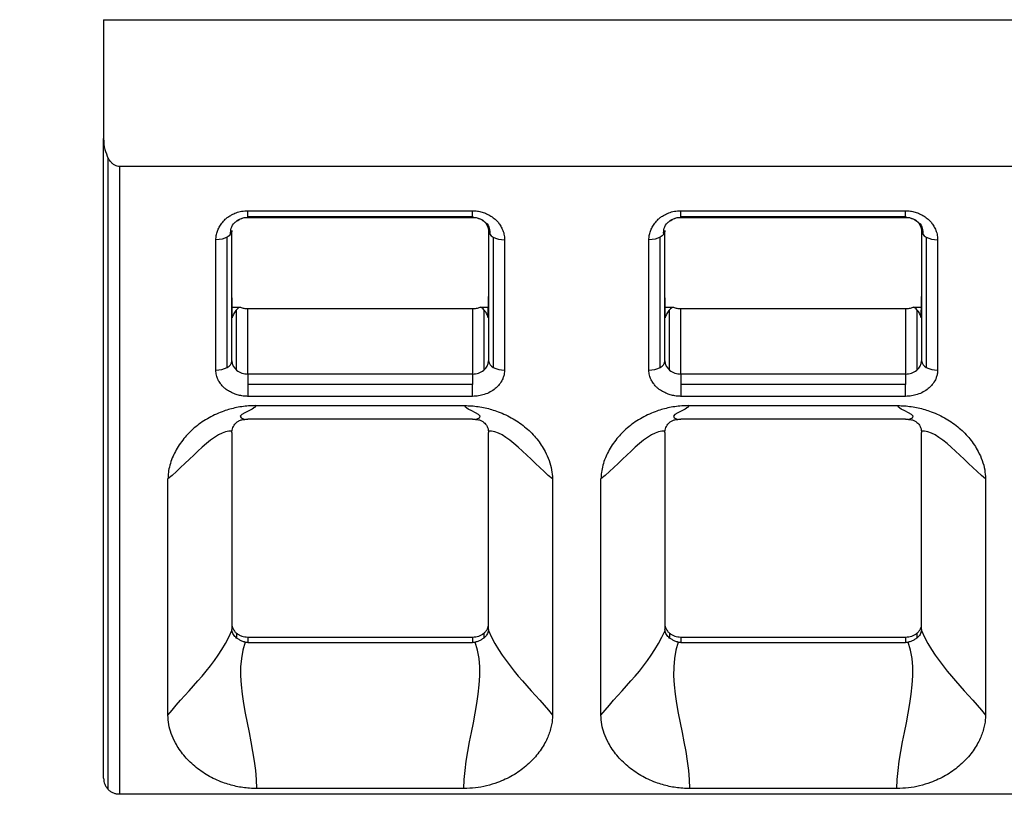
# Model space of a CAD drawing. Header units: millimetres. Extents: x 3 to 274, y 6 to 213.
# Tile 3 of 41: x 57.95 to 66.14, y 57.97 to 64.41. Entities that reach past the tile are written whole.
import ezdxf

# ---------------------------------------------------------------- set-up
doc = ezdxf.new("R2010")
doc.units = ezdxf.units.MM
doc.layers.add('DIMENSIONS', color=140, linetype='Continuous', lineweight=25)
doc.styles.add('SLDTEXTSTYLE0', font='TXT', dxfattribs={"width": 0.7})
doc.dimstyles.new('SLDDIMSTYLE0', dxfattribs={"dimtxt": 2.158008, "dimasz": 3.302, "dimexe": 0, "dimexo": 0.0625, "dimgap": 0.539502, "dimtad": 0, "dimtih": 1, "dimtoh": 1, "dimlfac": 1.5, "dimrnd": 1e-09, "dimzin": 12, "dimdsep": 46, "dimtxsty": 'SLDTEXTSTYLE0', "dimsah": 1, "dimcen": 0.09, "dimadec": 0, "dimazin": 3, "dimtfac": 1, "dimtofl": 0, "dimtmove": 0, "dimatfit": 3, "dimfxl": 1, "dimfrac": 2, "dimtolj": 1, "dimtzin": 12, "dimarcsym": 0})

# ---------------------------------------------------------------- blocks, each defined once
blk = doc.blocks.new('_D_1')
at = {"layer": 'DIMENSIONS', "transparency": 16777216}
for p, q in [((58.6481, 125.22), (45.3389, 125.22)), ((48.5139, 125.22), (48.5139, 99.9446)), ((45.3076, 96.0317), (44.5829, 96.0317)), ((44.5829, 96.0317), (44.5829, 92.6019)), ((51.7203, 96.0317), (52.445, 96.0317)), ((52.445, 96.0317), (52.445, 92.6019)), ((44.5829, 92.6019), (45.3076, 92.6019)), ((52.445, 92.6019), (51.7203, 92.6019)), ((48.5139, 64.4076), (48.5139, 92.1188)), ((57.3773, 64.4076), (45.3389, 64.4076))]:
    blk.add_line(p, q, dxfattribs=at)
for points in [[(48.5139, 125.22), (48.0059, 121.918), (49.0219, 121.918)], [(48.5139, 64.4076), (49.0219, 67.7096), (48.0059, 67.7096)]]:
    blk.add_solid(points, dxfattribs=at)
at = {"layer": 'DIMENSIONS', "transparency": 16777216, "char_height": 2.11667, "attachment_point": 1, "style": 'SLDTEXTSTYLE0'}
for s, insert in [('91.2', (45.3076, 99.2433)), ('3.59', (45.3076, 95.3304))]:
    blk.add_mtext(s, dxfattribs=dict(at, insert=insert))
blk = doc.blocks.new('_D_2')
at = {"layer": 'DIMENSIONS', "transparency": 16777216}
for p, q in [((62.2416, 125.22), (33.3389, 125.22)), ((36.5139, 125.22), (36.5139, 99.9446)), ((33.3076, 96.0317), (32.5829, 96.0317)), ((32.5829, 96.0317), (32.5829, 92.6019)), ((39.7203, 96.0317), (40.445, 96.0317)), ((40.445, 96.0317), (40.445, 92.6019)), ((32.5829, 92.6019), (33.3076, 92.6019)), ((40.445, 92.6019), (39.7203, 92.6019)), ((36.5139, 57.9676), (36.5139, 92.1188)), ((57.5106, 57.9676), (33.3389, 57.9676))]:
    blk.add_line(p, q, dxfattribs=at)
for points in [[(36.5139, 125.22), (36.0059, 121.918), (37.0219, 121.918)], [(36.5139, 57.9676), (37.0219, 61.2696), (36.0059, 61.2696)]]:
    blk.add_solid(points, dxfattribs=at)
at = {"layer": 'DIMENSIONS', "transparency": 16777216, "char_height": 2.11667, "attachment_point": 1, "style": 'SLDTEXTSTYLE0'}
for s, insert in [('100.9', (32.41, 99.2433)), ('3.97', (33.3076, 95.3304))]:
    blk.add_mtext(s, dxfattribs=dict(at, insert=insert))

msp = doc.modelspace()

# ---------------------------------------------------------------- linework, layer by layer
for p, q in [((58.6473, 64.4076), (58.6473, 63.4201)), ((58.6473, 64.4076), (73.6473, 64.4076)), ((58.6473, 58.101), (58.6473, 63.4201)), ((58.6863, 58.0067), (58.6863, 63.2557)), ((58.7806, 63.1876), (58.7806, 57.9676)), ((73.5806, 63.1876), (58.7806, 63.1876)), ((59.8473, 62.8204), (61.7139, 62.8204)), ((63.4473, 62.8204), (65.3139, 62.8204)), ((59.8473, 62.7739), (61.7139, 62.7739)), ((59.8473, 62.7635), (61.7139, 62.7635)), ((63.4473, 62.7739), (65.3139, 62.7739)), ((63.4473, 62.7635), (65.3139, 62.7635)), ((59.7139, 61.5719), (59.7139, 62.6549)), ((61.8473, 62.6549), (61.8473, 61.5719)), ((63.3139, 61.5719), (63.3139, 62.6549)), ((65.4473, 62.6549), (65.4473, 61.5719)), ((59.5806, 61.4955), (59.5806, 62.5784)), ((59.6749, 61.5179), (59.6749, 62.6008)), ((61.8863, 62.6008), (61.8863, 61.5179)), ((61.9806, 62.5784), (61.9806, 61.4955)), ((63.1806, 61.4955), (63.1806, 62.5784)), ((63.2749, 61.5179), (63.2749, 62.6008)), ((65.4863, 62.6008), (65.4863, 61.5179)), ((65.5806, 62.5784), (65.5806, 61.4955)), ((59.7144, 62.0197), (59.7829, 62.0197)), ((59.753, 61.4947), (59.753, 61.9972)), ((59.8473, 61.4627), (59.8473, 62.0061)), ((59.8473, 62.0061), (61.7139, 62.0061)), ((61.7139, 62.0061), (61.7139, 61.4627)), ((61.7783, 62.0197), (61.8468, 62.0197)), ((61.8082, 61.9972), (61.8082, 61.4947)), ((63.3144, 62.0197), (63.3829, 62.0197)), ((63.353, 61.4947), (63.353, 61.9972)), ((63.4473, 61.4627), (63.4473, 62.0061)), ((63.4473, 62.0061), (65.3139, 62.0061)), ((65.3139, 62.0061), (65.3139, 61.4627)), ((65.3783, 62.0197), (65.4468, 62.0197)), ((65.4082, 61.9972), (65.4082, 61.4947)), ((59.8473, 61.4627), (59.8473, 61.3766)), ((61.7139, 61.4627), (59.8473, 61.4627)), ((61.7139, 61.4627), (61.7139, 61.3766)), ((63.4473, 61.4627), (63.4473, 61.3766)), ((65.3139, 61.4627), (63.4473, 61.4627)), ((65.3139, 61.4627), (65.3139, 61.3766)), ((61.7139, 61.3766), (59.8473, 61.3766)), ((61.7139, 61.277), (61.7139, 61.3766)), ((65.3139, 61.3766), (63.4473, 61.3766)), ((65.3139, 61.277), (65.3139, 61.3766)), ((61.7139, 61.277), (59.8473, 61.277)), ((65.3139, 61.277), (63.4473, 61.277)), ((59.9115, 61.1998), (61.6497, 61.1998)), ((63.5115, 61.1998), (65.2497, 61.1998)), ((61.714, 61.0861), (59.8473, 61.0861)), ((65.314, 61.0861), (63.4473, 61.0861)), ((59.7139, 60.9768), (59.7139, 59.3385)), ((61.8473, 59.3385), (61.8473, 60.9768)), ((63.3139, 60.9768), (63.3139, 59.3385)), ((65.4473, 59.3385), (65.4473, 60.9768)), ((59.1822, 58.6247), (59.1822, 60.5907)), ((62.379, 60.5907), (62.379, 58.6247)), ((62.7822, 58.6247), (62.7822, 60.5907)), ((65.979, 60.5907), (65.979, 58.6247)), ((59.7523, 59.3073), (59.7529, 59.2674)), ((59.8466, 59.2753), (61.7147, 59.2753)), ((59.8466, 59.2753), (59.8473, 59.2293)), ((61.7147, 59.2753), (61.714, 59.2293)), ((61.8089, 59.3073), (61.8083, 59.2674)), ((63.3523, 59.3073), (63.3529, 59.2674)), ((63.4466, 59.2753), (65.3147, 59.2753)), ((63.4466, 59.2753), (63.4473, 59.2293)), ((65.3147, 59.2753), (65.314, 59.2293)), ((65.4089, 59.3073), (65.4083, 59.2674)), ((59.8473, 59.2293), (61.714, 59.2293)), ((63.4473, 59.2293), (65.314, 59.2293)), ((73.5806, 57.9676), (58.7806, 57.9676)), ((61.6431, 58.0157), (59.9181, 58.0157)), ((65.2431, 58.0157), (63.5181, 58.0157))]:
    msp.add_line(p, q)
for centre, radius, start, end in [((59.6476, 61.5787), 0.0666, 294.13418, 354.19523), ((59.8144, 61.5742), 0.1005, 181.31937, 232.32855), ((61.7468, 61.5742), 0.1005, 307.67145, 358.68063), ((61.9136, 61.5787), 0.0666, 185.805, 245.86655), ((63.2476, 61.5787), 0.0666, 294.13418, 354.19523), ((63.4144, 61.5742), 0.1005, 181.31937, 232.32855), ((65.3468, 61.5742), 0.1005, 307.67145, 358.68063), ((65.5136, 61.5787), 0.0666, 185.805, 245.86655), ((59.8454, 61.6121), 0.1494, 231.78828, 270.72717), ((61.7158, 61.6121), 0.1494, 269.27281, 308.21172), ((61.9767, 61.6888), 0.1934, 242.12554, 271.14544), ((63.4454, 61.6121), 0.1494, 231.78828, 270.72717), ((65.3158, 61.6121), 0.1494, 269.27281, 308.21173), ((65.5767, 61.6888), 0.1934, 242.12554, 271.14544)]:
    msp.add_arc(centre, radius, start, end)
for points, knots in [([(58.6473, 63.4201), (58.6485, 63.3899), (58.6509, 63.3325), (58.675, 63.2804), (58.6863, 63.2557)], [0, 0, 0, 0, 0.526778, 1, 1, 1, 1]), ([(58.7806, 63.1876), (58.7739, 63.1882), (58.76, 63.1893), (58.7397, 63.1981), (58.7201, 63.2121), (58.7016, 63.2315), (58.6916, 63.2473), (58.6863, 63.2557)], [0, 0, 0, 0, 0.16567, 0.342864, 0.537987, 0.755872, 1, 1, 1, 1]), ([(59.5806, 62.5784), (59.5812, 62.5906), (59.5824, 62.6149), (59.5922, 62.6507), (59.6079, 62.6853), (59.6303, 62.7185), (59.6544, 62.7468), (59.682, 62.7697), (59.7129, 62.7874), (59.7499, 62.8049), (59.7957, 62.8185), (59.8295, 62.8198), (59.8473, 62.8204)], [0, 0, 0, 0, 0.101441, 0.201688, 0.302837, 0.406929, 0.515838, 0.588527, 0.673038, 0.770946, 0.879373, 1, 1, 1, 1]), ([(61.7139, 62.8204), (61.7275, 62.8199), (61.7547, 62.8188), (61.7944, 62.8098), (61.8326, 62.7955), (61.8691, 62.7751), (61.9002, 62.7528), (61.9254, 62.7277), (61.9447, 62.6998), (61.9639, 62.666), (61.9785, 62.6248), (61.9799, 62.5944), (61.9806, 62.5784)], [0, 0, 0, 0, 0.092388, 0.18424, 0.278325, 0.377228, 0.483178, 0.558238, 0.646245, 0.748634, 0.867343, 1, 1, 1, 1]), ([(63.1806, 62.5784), (63.1812, 62.5905), (63.1824, 62.6146), (63.1922, 62.6501), (63.2079, 62.6847), (63.2303, 62.718), (63.2539, 62.7462), (63.2806, 62.7687), (63.3102, 62.7858), (63.3467, 62.8038), (63.3934, 62.8184), (63.4287, 62.8197), (63.4473, 62.8204)], [0, 0, 0, 0, 0.100243, 0.199917, 0.301092, 0.405749, 0.515683, 0.583547, 0.664928, 0.761212, 0.874096, 1, 1, 1, 1]), ([(65.3139, 62.8204), (65.3275, 62.8199), (65.3547, 62.8188), (65.3944, 62.8098), (65.4326, 62.7955), (65.4691, 62.7751), (65.5002, 62.7528), (65.5254, 62.7277), (65.5447, 62.6998), (65.5639, 62.666), (65.5785, 62.6248), (65.5799, 62.5944), (65.5806, 62.5784)], [0, 0, 0, 0, 0.092388, 0.18424, 0.278325, 0.377228, 0.483178, 0.558238, 0.646245, 0.748634, 0.867343, 1, 1, 1, 1]), ([(59.7034, 62.6253), (59.7032, 62.6419), (59.7028, 62.6745), (59.7232, 62.7113), (59.7426, 62.7266), (59.746, 62.7292)], [0, 0, 0, 0, 0.460466, 0.907014, 1, 1, 1, 1]), ([(59.746, 62.7292), (59.7501, 62.7328), (59.7611, 62.7425), (59.7847, 62.7543), (59.8148, 62.7642), (59.8365, 62.7654), (59.8473, 62.7661)], [0, 0, 0, 0, 0.1663939, 0.4511656, 0.7277161, 1, 1, 1, 1]), ([(61.7139, 62.7661), (61.7247, 62.7655), (61.7464, 62.7641), (61.7766, 62.7544), (61.8001, 62.7427), (61.811, 62.733), (61.815, 62.7295)], [0, 0, 0, 0, 0.273587, 0.551247, 0.837086, 1, 1, 1, 1]), ([(61.815, 62.7295), (61.8184, 62.7267), (61.8379, 62.7112), (61.8586, 62.6745), (61.8578, 62.6418), (61.8575, 62.6253)], [0, 0, 0, 0, 0.095946, 0.541393, 1, 1, 1, 1]), ([(63.3034, 62.6253), (63.3032, 62.6419), (63.3028, 62.6745), (63.3232, 62.7113), (63.3426, 62.7266), (63.346, 62.7292)], [0, 0, 0, 0, 0.460466, 0.907014, 1, 1, 1, 1]), ([(63.346, 62.7292), (63.3501, 62.7328), (63.3611, 62.7425), (63.3847, 62.7543), (63.4148, 62.7642), (63.4365, 62.7654), (63.4473, 62.7661)], [0, 0, 0, 0, 0.166394, 0.451166, 0.727716, 1, 1, 1, 1]), ([(65.3139, 62.7661), (65.3247, 62.7655), (65.3464, 62.7641), (65.3766, 62.7544), (65.4001, 62.7427), (65.411, 62.733), (65.415, 62.7295)], [0, 0, 0, 0, 0.273587, 0.551247, 0.837086, 1, 1, 1, 1]), ([(65.415, 62.7295), (65.4184, 62.7267), (65.4379, 62.7112), (65.4586, 62.6745), (65.4578, 62.6418), (65.4575, 62.6253)], [0, 0, 0, 0, 0.095946, 0.541393, 1, 1, 1, 1]), ([(59.7035, 62.6253), (59.6999, 62.6209), (59.6924, 62.6119), (59.6808, 62.6045), (59.6749, 62.6008)], [0, 0, 0, 0, 0.4944341, 1, 1, 1, 1]), ([(59.7139, 62.6549), (59.7133, 62.6499), (59.7122, 62.6399), (59.7078, 62.6299), (59.7036, 62.6254), (59.7035, 62.6253)], [0, 0, 0, 0, 0.494555, 0.989111, 1, 1, 1, 1]), ([(63.3035, 62.6253), (63.2999, 62.6209), (63.2924, 62.6119), (63.2808, 62.6045), (63.2749, 62.6008)], [0, 0, 0, 0, 0.494434, 1, 1, 1, 1]), ([(63.3139, 62.6549), (63.3133, 62.6499), (63.3122, 62.6399), (63.3078, 62.6299), (63.3036, 62.6254), (63.3035, 62.6253)], [0, 0, 0, 0, 0.494555, 0.989111, 1, 1, 1, 1]), ([(59.7169, 61.9307), (59.7164, 61.9654), (59.7155, 62.0225), (59.7147, 62.0827), (59.7144, 62.1063)], [0, 0, 0, 0, 0.607218, 1, 1, 1, 1]), ([(61.8444, 61.9307), (61.8449, 61.9654), (61.8457, 62.0225), (61.8465, 62.0827), (61.8468, 62.1063)], [0, 0, 0, 0, 0.607249, 1, 1, 1, 1]), ([(63.3169, 61.9307), (63.3164, 61.9654), (63.3155, 62.0225), (63.3147, 62.0827), (63.3144, 62.1063)], [0, 0, 0, 0, 0.607218, 1, 1, 1, 1]), ([(65.4444, 61.9307), (65.4449, 61.9654), (65.4457, 62.0225), (65.4465, 62.0827), (65.4468, 62.1063)], [0, 0, 0, 0, 0.607249, 1, 1, 1, 1]), ([(59.753, 61.9972), (59.7485, 61.9924), (59.7393, 61.9823), (59.7294, 61.9663), (59.7215, 61.949), (59.7184, 61.9369), (59.7169, 61.9307)], [0, 0, 0, 0, 0.2238345, 0.4645545, 0.7230395, 1, 1, 1, 1]), ([(59.7829, 62.0197), (59.7774, 62.0164), (59.7655, 62.0091), (59.7573, 62.0014), (59.753, 61.9972)], [0, 0, 0, 0, 0.463158, 1, 1, 1, 1]), ([(61.7139, 62.0061), (61.7252, 62.0067), (61.7477, 62.0078), (61.7681, 62.0158), (61.7783, 62.0197)], [0, 0, 0, 0, 0.5, 1, 1, 1, 1]), ([(61.8082, 61.9972), (61.8039, 62.0014), (61.7958, 62.0091), (61.7839, 62.0164), (61.7783, 62.0197)], [0, 0, 0, 0, 0.536839, 1, 1, 1, 1]), ([(61.8444, 61.9307), (61.8412, 61.9428), (61.8352, 61.9652), (61.8168, 61.9871), (61.8082, 61.9972)], [0, 0, 0, 0, 0.5355023, 1, 1, 1, 1]), ([(63.353, 61.9972), (63.3485, 61.9924), (63.3393, 61.9823), (63.3294, 61.9663), (63.3215, 61.949), (63.3184, 61.9369), (63.3169, 61.9307)], [0, 0, 0, 0, 0.223835, 0.464554, 0.72304, 1, 1, 1, 1]), ([(63.3829, 62.0197), (63.3774, 62.0164), (63.3655, 62.0091), (63.3573, 62.0014), (63.353, 61.9972)], [0, 0, 0, 0, 0.4631576, 1, 1, 1, 1]), ([(65.3139, 62.0061), (65.3252, 62.0067), (65.3477, 62.0078), (65.3681, 62.0158), (65.3783, 62.0197)], [0, 0, 0, 0, 0.5, 1, 1, 1, 1]), ([(65.4082, 61.9972), (65.4039, 62.0014), (65.3958, 62.0091), (65.3839, 62.0164), (65.3783, 62.0197)], [0, 0, 0, 0, 0.536839, 1, 1, 1, 1]), ([(65.4444, 61.9307), (65.4412, 61.9428), (65.4352, 61.9652), (65.4168, 61.9871), (65.4082, 61.9972)], [0, 0, 0, 0, 0.535502, 1, 1, 1, 1]), ([(59.8473, 61.277), (59.8338, 61.2775), (59.807, 61.2785), (59.7675, 61.2865), (59.7294, 61.2995), (59.6928, 61.3178), (59.6615, 61.3376), (59.6363, 61.3602), (59.617, 61.3854), (59.5976, 61.4159), (59.5827, 61.4534), (59.5813, 61.4809), (59.5806, 61.4955)], [0, 0, 0, 0, 0.096528, 0.192405, 0.290036, 0.391704, 0.499434, 0.572292, 0.658525, 0.759635, 0.872818, 1, 1, 1, 1]), ([(61.9806, 61.4955), (61.9802, 61.4864), (61.9794, 61.4683), (61.9728, 61.4413), (61.9552, 61.3955), (61.918, 61.3495), (61.8618, 61.3117), (61.8146, 61.2918), (61.7645, 61.2791), (61.7309, 61.2777), (61.7139, 61.277)], [0, 0, 0, 0, 0.079119, 0.158855, 0.240435, 0.499353, 0.626497, 0.759651, 0.878356, 1, 1, 1, 1]), ([(63.4473, 61.277), (63.4338, 61.2775), (63.407, 61.2785), (63.3675, 61.2865), (63.3294, 61.2995), (63.2928, 61.3178), (63.2615, 61.3376), (63.2363, 61.3602), (63.217, 61.3854), (63.1976, 61.4159), (63.1827, 61.4534), (63.1813, 61.4809), (63.1806, 61.4955)], [0, 0, 0, 0, 0.096528, 0.192405, 0.290036, 0.391704, 0.499434, 0.572292, 0.658525, 0.759635, 0.872818, 1, 1, 1, 1]), ([(65.5806, 61.4955), (65.5802, 61.4864), (65.5794, 61.4683), (65.5728, 61.4413), (65.5552, 61.3955), (65.518, 61.3495), (65.4618, 61.3117), (65.4146, 61.2918), (65.3645, 61.2791), (65.3309, 61.2777), (65.3139, 61.277)], [0, 0, 0, 0, 0.079119, 0.158855, 0.240435, 0.499353, 0.626497, 0.759651, 0.878356, 1, 1, 1, 1]), ([(59.9115, 61.1998), (59.892, 61.1994), (59.853, 61.1985), (59.7951, 61.1917), (59.7387, 61.1812), (59.6845, 61.1671), (59.6059, 61.1409), (59.5068, 61.0939), (59.3995, 61.0173), (59.3097, 60.9253), (59.2521, 60.8393), (59.2166, 60.7636), (59.197, 60.7054), (59.1843, 60.6466), (59.1829, 60.6087), (59.1822, 60.5907)], [0, 0, 0, 0, 0.051024, 0.102089, 0.152657, 0.202254, 0.250484, 0.374538, 0.499784, 0.620003, 0.749585, 0.810658, 0.878547, 0.94213, 1, 1, 1, 1]), ([(61.6497, 61.1998), (61.6686, 61.1994), (61.7063, 61.1987), (61.7626, 61.1923), (61.8185, 61.1822), (61.8739, 61.1678), (61.9541, 61.1411), (62.0547, 61.0938), (62.163, 61.0163), (62.253, 60.9241), (62.3144, 60.8308), (62.3532, 60.7439), (62.3749, 60.6671), (62.3776, 60.6159), (62.379, 60.5907)], [0, 0, 0, 0, 0.049326, 0.09866, 0.148383, 0.198865, 0.25046, 0.374632, 0.500154, 0.62433, 0.74977, 0.836608, 0.919491, 1, 1, 1, 1]), ([(63.5115, 61.1998), (63.492, 61.1994), (63.453, 61.1985), (63.3951, 61.1917), (63.3387, 61.1812), (63.2845, 61.1671), (63.2059, 61.1409), (63.1068, 61.0939), (62.9995, 61.0173), (62.9097, 60.9253), (62.8521, 60.8393), (62.8166, 60.7636), (62.797, 60.7054), (62.7843, 60.6466), (62.7829, 60.6087), (62.7822, 60.5907)], [0, 0, 0, 0, 0.051024, 0.102089, 0.152657, 0.202254, 0.250484, 0.374538, 0.499784, 0.620003, 0.749585, 0.810658, 0.878547, 0.94213, 1, 1, 1, 1]), ([(65.2497, 61.1998), (65.2686, 61.1994), (65.3063, 61.1987), (65.3626, 61.1923), (65.4185, 61.1822), (65.4739, 61.1678), (65.5541, 61.1411), (65.6547, 61.0938), (65.763, 61.0163), (65.853, 60.9241), (65.9144, 60.8308), (65.9532, 60.7439), (65.9749, 60.6671), (65.9776, 60.6159), (65.979, 60.5907)], [0, 0, 0, 0, 0.049326, 0.09866, 0.148383, 0.198865, 0.25046, 0.374632, 0.500154, 0.62433, 0.74977, 0.836608, 0.919491, 1, 1, 1, 1]), ([(59.7529, 61.0603), (59.7593, 61.065), (59.7724, 61.0744), (59.7961, 61.0834), (59.8134, 61.0849), (59.8221, 61.0857)], [0, 0, 0, 0, 0.320729, 0.656608, 1, 1, 1, 1]), ([(59.8221, 61.0857), (59.8262, 61.0858), (59.8345, 61.086), (59.843, 61.086), (59.8473, 61.0861)], [0, 0, 0, 0, 0.504061, 1, 1, 1, 1]), ([(61.714, 61.0861), (61.7182, 61.086), (61.7267, 61.086), (61.735, 61.0858), (61.7392, 61.0857)], [0, 0, 0, 0, 0.495939, 1, 1, 1, 1]), ([(61.7392, 61.0857), (61.7479, 61.0849), (61.7651, 61.0834), (61.7888, 61.0744), (61.8019, 61.065), (61.8083, 61.0603)], [0, 0, 0, 0, 0.343392, 0.679271, 1, 1, 1, 1]), ([(63.3529, 61.0603), (63.3593, 61.065), (63.3724, 61.0744), (63.3961, 61.0834), (63.4134, 61.0849), (63.4221, 61.0857)], [0, 0, 0, 0, 0.3207286, 0.6566077, 1, 1, 1, 1]), ([(63.4221, 61.0857), (63.4262, 61.0858), (63.4345, 61.086), (63.443, 61.086), (63.4473, 61.0861)], [0, 0, 0, 0, 0.504061, 1, 1, 1, 1]), ([(65.314, 61.0861), (65.3182, 61.086), (65.3267, 61.086), (65.335, 61.0858), (65.3392, 61.0857)], [0, 0, 0, 0, 0.495939, 1, 1, 1, 1]), ([(65.3392, 61.0857), (65.3479, 61.0849), (65.3651, 61.0834), (65.3888, 61.0744), (65.4019, 61.065), (65.4083, 61.0603)], [0, 0, 0, 0, 0.3433923, 0.6792714, 1, 1, 1, 1]), ([(59.7144, 60.9864), (59.7154, 60.9934), (59.7174, 61.0075), (59.7256, 61.0274), (59.7371, 61.0456), (59.7477, 61.0554), (59.7529, 61.0603)], [0, 0, 0, 0, 0.250754, 0.501502, 0.751829, 1, 1, 1, 1]), ([(61.8083, 61.0603), (61.8136, 61.0554), (61.8241, 61.0456), (61.8356, 61.0274), (61.8438, 61.0075), (61.8458, 60.9934), (61.8468, 60.9864)], [0, 0, 0, 0, 0.248171, 0.498498, 0.749246, 1, 1, 1, 1]), ([(63.3144, 60.9864), (63.3154, 60.9934), (63.3174, 61.0075), (63.3256, 61.0274), (63.3371, 61.0456), (63.3477, 61.0554), (63.3529, 61.0603)], [0, 0, 0, 0, 0.250754, 0.501502, 0.751829, 1, 1, 1, 1]), ([(65.4083, 61.0603), (65.4136, 61.0554), (65.4241, 61.0456), (65.4356, 61.0274), (65.4438, 61.0075), (65.4458, 60.9934), (65.4468, 60.9864)], [0, 0, 0, 0, 0.248171, 0.498498, 0.749246, 1, 1, 1, 1]), ([(59.7132, 59.3845), (59.7137, 59.3772), (59.7145, 59.3629), (59.7223, 59.3423), (59.7345, 59.3233), (59.7463, 59.3127), (59.7523, 59.3073)], [0, 0, 0, 0, 0.255095, 0.500005, 0.744913, 1, 1, 1, 1]), ([(61.8089, 59.3073), (61.8149, 59.3127), (61.8267, 59.3233), (61.839, 59.3423), (61.8467, 59.3629), (61.8475, 59.3772), (61.848, 59.3845)], [0, 0, 0, 0, 0.255087, 0.499995, 0.744905, 1, 1, 1, 1]), ([(63.3132, 59.3845), (63.3137, 59.3772), (63.3145, 59.3629), (63.3223, 59.3423), (63.3345, 59.3233), (63.3463, 59.3127), (63.3523, 59.3073)], [0, 0, 0, 0, 0.255095, 0.500005, 0.744913, 1, 1, 1, 1]), ([(65.4089, 59.3073), (65.4149, 59.3127), (65.4267, 59.3233), (65.439, 59.3423), (65.4467, 59.3629), (65.4475, 59.3772), (65.448, 59.3845)], [0, 0, 0, 0, 0.255087, 0.499995, 0.744905, 1, 1, 1, 1]), ([(59.7529, 59.2674), (59.7478, 59.2719), (59.7376, 59.281), (59.7261, 59.2962), (59.7177, 59.3124), (59.7156, 59.3236), (59.7145, 59.3292)], [0, 0, 0, 0, 0.242318, 0.491249, 0.744344, 1, 1, 1, 1]), ([(59.7523, 59.3073), (59.7589, 59.3024), (59.7719, 59.2927), (59.7951, 59.2827), (59.8201, 59.2764), (59.8376, 59.2757), (59.8466, 59.2753)], [0, 0, 0, 0, 0.255087, 0.499995, 0.744905, 1, 1, 1, 1]), ([(59.8239, 59.2325), (59.8149, 59.2353), (59.7972, 59.2409), (59.7728, 59.2529), (59.7594, 59.2627), (59.7529, 59.2674)], [0, 0, 0, 0, 0.345287, 0.681411, 1, 1, 1, 1]), ([(61.7147, 59.2753), (61.7236, 59.2757), (61.7411, 59.2764), (61.7662, 59.2827), (61.7893, 59.2927), (61.8023, 59.3024), (61.8089, 59.3073)], [0, 0, 0, 0, 0.255095, 0.500005, 0.744913, 1, 1, 1, 1]), ([(61.8083, 59.2674), (61.8018, 59.2627), (61.7884, 59.2529), (61.764, 59.2409), (61.7463, 59.2353), (61.7373, 59.2325)], [0, 0, 0, 0, 0.318589, 0.654713, 1, 1, 1, 1]), ([(61.8467, 59.3292), (61.8457, 59.3236), (61.8435, 59.3124), (61.8351, 59.2962), (61.8237, 59.281), (61.8134, 59.2719), (61.8083, 59.2674)], [0, 0, 0, 0, 0.255656, 0.508751, 0.757682, 1, 1, 1, 1]), ([(63.3529, 59.2674), (63.3478, 59.2719), (63.3376, 59.281), (63.3261, 59.2962), (63.3177, 59.3124), (63.3156, 59.3236), (63.3145, 59.3292)], [0, 0, 0, 0, 0.242318, 0.491249, 0.744344, 1, 1, 1, 1]), ([(63.3523, 59.3073), (63.3589, 59.3024), (63.3719, 59.2927), (63.3951, 59.2827), (63.4201, 59.2764), (63.4376, 59.2757), (63.4466, 59.2753)], [0, 0, 0, 0, 0.255087, 0.499995, 0.744905, 1, 1, 1, 1]), ([(63.4239, 59.2325), (63.4149, 59.2353), (63.3972, 59.2409), (63.3728, 59.2529), (63.3594, 59.2627), (63.3529, 59.2674)], [0, 0, 0, 0, 0.345287, 0.681411, 1, 1, 1, 1]), ([(65.3147, 59.2753), (65.3236, 59.2757), (65.3411, 59.2764), (65.3662, 59.2827), (65.3893, 59.2927), (65.4023, 59.3024), (65.4089, 59.3073)], [0, 0, 0, 0, 0.255095, 0.500005, 0.744913, 1, 1, 1, 1]), ([(65.4083, 59.2674), (65.4018, 59.2627), (65.3884, 59.2529), (65.364, 59.2409), (65.3463, 59.2353), (65.3373, 59.2325)], [0, 0, 0, 0, 0.318589, 0.654713, 1, 1, 1, 1]), ([(65.4467, 59.3292), (65.4457, 59.3236), (65.4435, 59.3124), (65.4351, 59.2962), (65.4237, 59.281), (65.4134, 59.2719), (65.4083, 59.2674)], [0, 0, 0, 0, 0.255656, 0.508751, 0.757682, 1, 1, 1, 1]), ([(59.8473, 59.2293), (59.8434, 59.2294), (59.8355, 59.2297), (59.8278, 59.2315), (59.8239, 59.2325)], [0, 0, 0, 0, 0.496093, 1, 1, 1, 1]), ([(61.7373, 59.2325), (61.7334, 59.2315), (61.7258, 59.2297), (61.7179, 59.2294), (61.714, 59.2293)], [0, 0, 0, 0, 0.503907, 1, 1, 1, 1]), ([(63.4473, 59.2293), (63.4434, 59.2294), (63.4355, 59.2297), (63.4278, 59.2315), (63.4239, 59.2325)], [0, 0, 0, 0, 0.496093, 1, 1, 1, 1]), ([(65.3373, 59.2325), (65.3334, 59.2315), (65.3258, 59.2297), (65.3179, 59.2294), (65.314, 59.2293)], [0, 0, 0, 0, 0.503907, 1, 1, 1, 1]), ([(59.9181, 58.0157), (59.8992, 58.0161), (59.8613, 58.0169), (59.8047, 58.0232), (59.7486, 58.0333), (59.6929, 58.0476), (59.6123, 58.0743), (59.511, 58.1214), (59.4016, 58.1985), (59.3102, 58.2905), (59.2478, 58.3839), (59.2085, 58.471), (59.1864, 58.548), (59.1836, 58.5994), (59.1822, 58.6247)], [0, 0, 0, 0, 0.04931, 0.098647, 0.148386, 0.198889, 0.250507, 0.374672, 0.500256, 0.624556, 0.749816, 0.836655, 0.919509, 1, 1, 1, 1]), ([(62.379, 58.6247), (62.3785, 58.6096), (62.3775, 58.5792), (62.3697, 58.5335), (62.3572, 58.4876), (62.3395, 58.4414), (62.3071, 58.3745), (62.2509, 58.2905), (62.1598, 58.1986), (62.0502, 58.1214), (61.9378, 58.0691), (61.8324, 58.0368), (61.7383, 58.019), (61.6748, 58.0168), (61.6431, 58.0157)], [0, 0, 0, 0, 0.0479861, 0.0966651, 0.1464081, 0.1975634, 0.2504513, 0.3752244, 0.5002493, 0.6250051, 0.7495974, 0.8347299, 0.9176313, 1, 1, 1, 1]), ([(63.5181, 58.0157), (63.4992, 58.0161), (63.4613, 58.0169), (63.4047, 58.0232), (63.3486, 58.0333), (63.2929, 58.0476), (63.2123, 58.0743), (63.111, 58.1214), (63.0016, 58.1985), (62.9102, 58.2905), (62.8478, 58.3839), (62.8085, 58.471), (62.7864, 58.548), (62.7836, 58.5994), (62.7822, 58.6247)], [0, 0, 0, 0, 0.04931, 0.098647, 0.148386, 0.198889, 0.250507, 0.374672, 0.500256, 0.624556, 0.749816, 0.836655, 0.919509, 1, 1, 1, 1]), ([(65.979, 58.6247), (65.9785, 58.6096), (65.9775, 58.5792), (65.9697, 58.5335), (65.9572, 58.4876), (65.9395, 58.4414), (65.9071, 58.3745), (65.8509, 58.2905), (65.7598, 58.1986), (65.6502, 58.1214), (65.5378, 58.0691), (65.4324, 58.0368), (65.3383, 58.019), (65.2748, 58.0168), (65.2431, 58.0157)], [0, 0, 0, 0, 0.047986, 0.096665, 0.146408, 0.197563, 0.250451, 0.375224, 0.500249, 0.625005, 0.749597, 0.83473, 0.917631, 1, 1, 1, 1]), ([(58.6473, 58.101), (58.6478, 58.0923), (58.6487, 58.0758), (58.6556, 58.0532), (58.6648, 58.0343), (58.675, 58.0189), (58.6828, 58.0105), (58.6863, 58.0067)], [0, 0, 0, 0, 0.255228, 0.482769, 0.682677, 0.855038, 1, 1, 1, 1]), ([(58.7806, 57.9676), (58.7722, 57.9681), (58.7551, 57.969), (58.7302, 57.9767), (58.7063, 57.9889), (58.6931, 58.0007), (58.6863, 58.0067)], [0, 0, 0, 0, 0.234504, 0.477996, 0.732555, 1, 1, 1, 1])]:
    msp.add_open_spline(points, degree=3, knots=knots)
for points in [[(59.8473, 62.7739), (59.8473, 62.7836), (59.8473, 62.7999), (59.8473, 62.8204)], [(61.7139, 62.7739), (61.7139, 62.7836), (61.7139, 62.7999), (61.7139, 62.8204)], [(63.4473, 62.7739), (63.4473, 62.7836), (63.4473, 62.7999), (63.4473, 62.8204)], [(65.3139, 62.7739), (65.3139, 62.7836), (65.3139, 62.7999), (65.3139, 62.8204)], [(59.753, 62.733), (59.7777, 62.7534), (59.8124, 62.7654), (59.8473, 62.7653)], [(59.8473, 62.7653), (59.8473, 62.7612), (59.8473, 62.7642), (59.8473, 62.7739)], [(61.7139, 62.7739), (61.7139, 62.7642), (61.7139, 62.7612), (61.7139, 62.7654)], [(61.7139, 62.7654), (61.7489, 62.7654), (61.7835, 62.7535), (61.8082, 62.733)], [(61.8082, 62.733), (61.8329, 62.7125), (61.8471, 62.6838), (61.8471, 62.6549)], [(63.353, 62.733), (63.3777, 62.7534), (63.4124, 62.7654), (63.4473, 62.7653)], [(63.4473, 62.7653), (63.4473, 62.7612), (63.4473, 62.7642), (63.4473, 62.7739)], [(65.3139, 62.7739), (65.3139, 62.7642), (65.3139, 62.7612), (65.3139, 62.7654)], [(65.3139, 62.7654), (65.3489, 62.7654), (65.3835, 62.7535), (65.4082, 62.733)], [(65.4082, 62.733), (65.4329, 62.7125), (65.4471, 62.6838), (65.4471, 62.6549)], [(61.8471, 62.6549), (61.847, 62.6349), (61.8614, 62.6149), (61.8861, 62.6007)], [(65.4471, 62.6549), (65.447, 62.6349), (65.4614, 62.6149), (65.4861, 62.6007)], [(59.6749, 62.6008), (59.6503, 62.5867), (59.6155, 62.5784), (59.5806, 62.5784)], [(61.8863, 62.6008), (61.911, 62.5866), (61.9457, 62.5784), (61.9806, 62.5784)], [(63.2749, 62.6008), (63.2503, 62.5867), (63.2155, 62.5784), (63.1806, 62.5784)], [(65.4863, 62.6008), (65.511, 62.5866), (65.5457, 62.5784), (65.5806, 62.5784)], [(59.7829, 62.0197), (59.7931, 62.0158), (59.8135, 62.0078), (59.836, 62.0067), (59.8473, 62.0061)], [(63.3829, 62.0197), (63.3931, 62.0158), (63.4135, 62.0078), (63.436, 62.0067), (63.4473, 62.0061)], [(59.5806, 61.4955), (59.612, 61.4955), (59.6488, 61.5029), (59.6749, 61.5179)], [(63.1806, 61.4955), (63.212, 61.4955), (63.2488, 61.5029), (63.2749, 61.5179)], [(59.8473, 61.3766), (59.8473, 61.3404), (59.8473, 61.3027), (59.8473, 61.277)], [(63.4473, 61.3766), (63.4473, 61.3404), (63.4473, 61.3027), (63.4473, 61.277)], [(59.9115, 61.1998), (59.9197, 61.1631), (59.6957, 61.1182), (59.8221, 61.0857)], [(61.7392, 61.0857), (61.8655, 61.1182), (61.6415, 61.1631), (61.6497, 61.1998)], [(63.5115, 61.1998), (63.5197, 61.1631), (63.2957, 61.1182), (63.4221, 61.0857)], [(65.3392, 61.0857), (65.4655, 61.1182), (65.2415, 61.1631), (65.2497, 61.1998)], [(59.7144, 60.9864), (59.5825, 61.0106), (59.3648, 60.7404), (59.1822, 60.5907)], [(59.7139, 60.9768), (59.7139, 60.98), (59.7141, 60.9832), (59.7144, 60.9864)], [(62.379, 60.5907), (62.1964, 60.7404), (61.9787, 61.0106), (61.8468, 60.9864)], [(61.8468, 60.9864), (61.8471, 60.9832), (61.8473, 60.98), (61.8473, 60.9768)], [(63.3144, 60.9864), (63.1825, 61.0106), (62.9648, 60.7404), (62.7822, 60.5907)], [(63.3139, 60.9768), (63.3139, 60.98), (63.3141, 60.9832), (63.3144, 60.9864)], [(65.979, 60.5907), (65.7964, 60.7404), (65.5787, 61.0106), (65.4468, 60.9864)], [(65.4468, 60.9864), (65.4471, 60.9832), (65.4473, 60.98), (65.4473, 60.9768)], [(59.1822, 58.6247), (59.3637, 58.8537), (59.5807, 59.031), (59.7145, 59.3292)], [(59.7145, 59.3292), (59.7141, 59.3323), (59.7139, 59.3354), (59.7139, 59.3385)], [(61.8473, 59.3385), (61.8473, 59.3354), (61.8471, 59.3323), (61.8467, 59.3292)], [(61.8467, 59.3292), (61.9805, 59.031), (62.1975, 58.8537), (62.379, 58.6247)], [(62.7822, 58.6247), (62.9637, 58.8537), (63.1807, 59.031), (63.3145, 59.3292)], [(63.3145, 59.3292), (63.3141, 59.3323), (63.3139, 59.3354), (63.3139, 59.3385)], [(65.4473, 59.3385), (65.4473, 59.3354), (65.4471, 59.3323), (65.4467, 59.3292)], [(65.4467, 59.3292), (65.5805, 59.031), (65.7975, 58.8537), (65.979, 58.6247)], [(59.8239, 59.2325), (59.6997, 58.8893), (59.9191, 58.4083), (59.9181, 58.0157)], [(61.6431, 58.0157), (61.6422, 58.4083), (61.8616, 58.8893), (61.7373, 59.2325)], [(63.4239, 59.2325), (63.2997, 58.8893), (63.5191, 58.4083), (63.5181, 58.0157)], [(65.2431, 58.0157), (65.2422, 58.4083), (65.4616, 58.8893), (65.3373, 59.2325)]]:
    msp.add_open_spline(points, degree=3)

# ---------------------------------------------------------------- dimensions: what is measured, and where the dimension line sits
at = {"layer": 'DIMENSIONS'}
for base, p1, p2, picture, middle in [((36.5139, 125.22), (58.7806, 57.9676), (63.5116, 125.22), '_D_2', (36.5139, 96.0317)), ((48.5139, 64.4076), (59.9181, 125.22), (58.6473, 64.4076), '_D_1', (48.5139, 96.0317))]:
    dim = msp.add_linear_dim(base=base, p1=p1, p2=p2, angle=90, dimstyle='SLDDIMSTYLE0', dxfattribs=at)
    dim.commit()
    dim.dimension.update_dxf_attribs({"geometry": picture, "text_midpoint": middle, "dimtype": 160})

doc.saveas('drawing.dxf')
